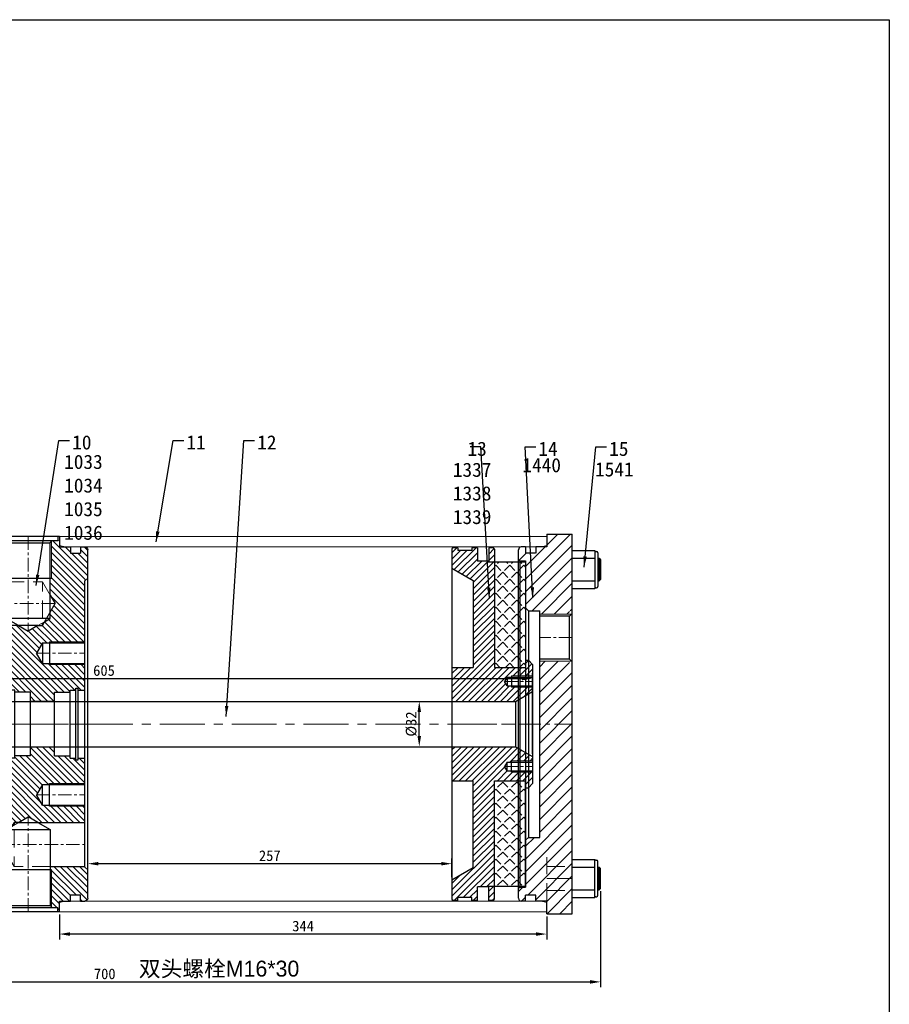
# Model space of a CAD drawing. Header units: millimetres. Extents: x 12686 to 16699, y 5703 to 8717.
# Tile 4 of 20: x 13837 to 14450, y 8022 to 8717. Entities that reach past the tile are written whole.
import ezdxf

# ---------------------------------------------------------------- set-up
doc = ezdxf.new("R2010")
doc.units = ezdxf.units.MM
doc.header["$MEASUREMENT"] = 0
doc.linetypes.add('CENTER', pattern=[50.8, 31.75, -6.35, 6.35, -6.35])
doc.linetypes.add('DASHED', pattern=[19.05, 12.7, -6.35])
doc.layers.get('Defpoints').update_dxf_attribs({"lineweight": 25})
for name, color, linetype, lineweight in [('图层1', 7, 'Continuous', 25), ('图层2', 3, 'CENTER', 13), ('图层3', 2, 'Continuous', 13), ('图层4', 1, 'Continuous', 30), ('图层5', 5, 'DASHED', 13), ('图层7', 4, 'Continuous', 15)]:
    doc.layers.add(name, color=color, linetype=linetype, lineweight=lineweight)
doc.dimstyles.new('ISO-25', dxfattribs={"dimtxt": 2.5, "dimasz": 2.5, "dimexe": 1.25, "dimexo": 0.625, "dimtad": 1, "dimtxsty": 'Standard', "dimcen": 2.5, "dimadec": 0, "dimazin": 0, "dimtfac": 1, "dimtmove": 0, "dimatfit": 3, "dimfxl": 1, "dimarcsym": 0})

# ---------------------------------------------------------------- blocks, each defined once
blk = doc.blocks.new('*D4568')
at = {"layer": 'Defpoints', "color": 0}
for p in [(14118.65, 8235.52), (14118.65, 8235.52), (14118.65, 8203.52)]:
    blk.add_point(p, dxfattribs=at)
at = {"layer": '图层3', "color": 0, "lineweight": -2}
for p, q in [((14120.53, 8235.52), (14122.4, 8235.52)), ((14118.65, 8211.02), (14118.65, 8228.02)), ((14120.53, 8203.52), (14122.4, 8203.52))]:
    blk.add_line(p, q, dxfattribs=at)
at = {"layer": '图层3', "color": 0}
for points in [[(14119.9, 8228.02), (14117.4, 8228.02), (14118.65, 8235.52)], [(14117.4, 8211.02), (14119.9, 8211.02), (14118.65, 8203.52)]]:
    blk.add_solid(points, dxfattribs=at)
at = {"layer": '图层3', "color": 0, "insert": (14113.03, 8219.52), "char_height": 7.5, "attachment_point": 5, "rotation": 90}
blk.add_mtext('%%C32', dxfattribs=at)
blk = doc.blocks.new('*D4570')
at = {"layer": 'Defpoints', "color": 0}
for p in [(13864.64, 8087.02), (14208.64, 8085.52), (13864.64, 8071.26)]:
    blk.add_point(p, dxfattribs=at)
at = {"layer": '图层3', "color": 0, "lineweight": -2}
for p, q in [((13864.64, 8085.14), (13864.64, 8067.51)), ((14208.64, 8083.64), (14208.64, 8067.51)), ((14201.14, 8071.26), (13872.14, 8071.26))]:
    blk.add_line(p, q, dxfattribs=at)
at = {"layer": '图层3', "color": 0}
for points in [[(13872.14, 8072.51), (13872.14, 8070.01), (13864.64, 8071.26)], [(14201.14, 8070.01), (14201.14, 8072.51), (14208.64, 8071.26)]]:
    blk.add_solid(points, dxfattribs=at)
at = {"layer": '图层3', "color": 0, "insert": (14036.64, 8076.89), "char_height": 7.5, "attachment_point": 5}
blk.add_mtext('344', dxfattribs=at)
blk = doc.blocks.new('*D4571')
at = {"layer": 'Defpoints', "color": 0}
for p in [(13884.64, 8120.93), (13884.64, 8116.52), (14141.64, 8109.52)]:
    blk.add_point(p, dxfattribs=at)
at = {"layer": '图层3', "color": 0, "lineweight": -2}
for p, q in [((13884.64, 8118.39), (13884.64, 8124.68)), ((14134.14, 8120.93), (13892.14, 8120.93)), ((14141.64, 8111.39), (14141.64, 8124.68))]:
    blk.add_line(p, q, dxfattribs=at)
at = {"layer": '图层3', "color": 0}
for points in [[(13892.14, 8122.18), (13892.14, 8119.68), (13884.64, 8120.93)], [(14134.14, 8119.68), (14134.14, 8122.18), (14141.64, 8120.93)]]:
    blk.add_solid(points, dxfattribs=at)
at = {"layer": '图层3', "color": 0, "insert": (14013.14, 8126.55), "char_height": 7.5, "attachment_point": 5}
blk.add_mtext('257', dxfattribs=at)
blk = doc.blocks.new('250-32气簧')
at = {"layer": '图层7'}
h = blk.add_hatch(dxfattribs=at)
h.set_pattern_fill('ANSI31', color=256)
h.set_pattern_definition([(45, (-17896.7008, 10328.862), (-2.24506403, 2.24506403), [])])
h.paths.add_polyline_path([(58.5, 103), (57.5, 103), (57.5, 100.5), (82, 100.5), (82, 101), (84, 103), (84, 123, 0.414214), (82, 125), (79, 125), (79, 120.65), (71.8, 120.65), (71.8, 125), (64, 125), (64, 132.5), (63, 132.5), (63, 129.5), (59, 129.5), (58.5, 129)])
h.paths.add_polyline_path([(25.5, 103), (25.5, 129), (25, 129.5), (21, 129.5), (21, 132.5), (20, 132.5), (20, 125), (12.2, 125), (12.2, 120.65), (5, 120.65), (5, 125), (2, 125, 0.414214), (0, 123), (0, 103), (2, 101), (2, 58), (27, 58), (27, 57.25), (32, 57.25), (36.19, 50), (32, 42.75), (27, 42.75), (27, 42), (2, 42), (2, 24), (6.8, 24), (6.8, 25.25), (8.5, 25.25), (8.5, 24), (12.5, 24), (12.5, 22.5), (23.5, 22.5), (23.5, 16.2), (40.5, 16.2), (40.5, 22.5), (51.5, 22.5), (51.5, 24), (55.5, 24), (55.5, 25.25), (57.2, 25.25), (57.2, 24), (62, 24), (62, 50), (80.5, 50), (82, 51.5), (82, 69.5), (48.84, 69.5), (42, 65.55), (35.16, 69.5), (32, 69.5), (30.42, 72.24), (26.5, 74.5), (26.5, 79.03), (23.05, 85), (26.5, 90.97), (26.5, 103)])
h.paths.add_polyline_path([(58.5, -103), (58.5, -129), (59, -129.5), (63, -129.5), (63, -132.5), (64, -132.5), (64, -125), (71.8, -125), (71.8, -120.65), (79, -120.65), (79, -125), (82, -125, 0.414214), (84, -123), (84, -103), (82, -101), (82, -51.5), (80.5, -50), (62, -50), (62, -24), (57.2, -24), (57.2, -25.25), (55.5, -25.25), (55.5, -24), (51.5, -24), (51.5, -22.5), (40.5, -22.5), (40.5, -16.2), (23.5, -16.2), (23.5, -22.5), (12.5, -22.5), (12.5, -24), (8.5, -24), (8.5, -25.25), (6.8, -25.25), (6.8, -24), (2, -24), (2, -42), (27, -42), (27, -42.75), (32, -42.75), (36.19, -50), (32, -57.25), (27, -57.25), (27, -58), (2, -58), (2, -69.5), (35.16, -69.5), (42, -65.55), (48.84, -69.5), (52, -69.5), (53.58, -72.24), (57.5, -74.5), (57.5, -79.03), (60.95, -85), (57.5, -90.97), (57.5, -103)])
h.paths.add_polyline_path([(21, -132.5), (21, -129.5), (25, -129.5), (25.5, -129), (25.5, -103), (26.5, -103), (26.5, -100.5), (2, -100.5), (2, -101), (0, -103), (0, -123, 0.414214), (2, -125), (5, -125), (5, -120.65), (12.2, -120.65), (12.2, -125), (20, -125), (20, -132.5)])
h.paths.add_polyline_path([(40.75, 53.05), (45.25, 53.05), (45.25, 49.67), (40.75, 49.67)], flags=24)
h.paths.add_polyline_path([(40.75, 56.05), (47.88, 56.05), (47.88, 52.3), (40.75, 52.3)], flags=24)
h.paths.add_polyline_path([(32.25, 55.67), (41, 55.67), (41, 49.42), (32.25, 49.42)], flags=24)
h.paths.add_polyline_path([(52.58, 71.34), (63.42, 71.34), (63.42, 61.34), (52.58, 61.34)], flags=24)
h.paths.add_polyline_path([(1.71, 99.44), (1.71, 107.56), (9.21, 107.56), (9.21, 99.44)], flags=24)
h.paths.add_polyline_path([(29.5, 34.33), (34, 34.33), (34, 30.95), (29.5, 30.95)], flags=24)
h.paths.add_polyline_path([(29.5, 37.33), (36.62, 37.33), (36.62, 33.58), (29.5, 33.58)], flags=24)
h.paths.add_polyline_path([(24.12, 36.95), (29.75, 36.95), (29.75, 31.33), (24.12, 31.33)], flags=24)
h.paths.add_polyline_path([(36.75, 42.51), (41.25, 42.51), (41.25, 39.14), (36.75, 39.14)], flags=24)
h.paths.add_polyline_path([(36.75, 45.51), (43.88, 45.51), (43.88, 41.76), (36.75, 41.76)], flags=24)
h.paths.add_polyline_path([(32.62, 45.14), (37, 45.14), (37, 39.51), (32.62, 39.51)], flags=24)
h.paths.add_polyline_path([(6.5, -31.42), (19, -31.42), (19, -39.55), (6.5, -39.55)], flags=24)
h.paths.add_polyline_path([(45, -31.42), (57.5, -31.42), (57.5, -39.55), (45, -39.55)], flags=24)
h.paths.add_polyline_path([(10.44, -57.98), (18.56, -57.98), (18.56, -65.48), (10.44, -65.48)], flags=24)
at = {"layer": '图层1', "ltscale": 3}
for p, q in [((20, 132.5), (64, 132.5)), ((5, 125), (2, 125)), ((12.2, 120.65), (5, 120.65)), ((20, 125), (12.2, 125)), ((64, 125), (71.8, 125)), ((71.8, 120.65), (79, 120.65)), ((79, 125), (82, 125)), ((57.5, 100.5), (82, 100.5)), ((26.5, 74.5), (29.11, 74.5)), ((29.11, 74.5), (57.5, 74.5)), ((35.16, 69.5), (82, 69.5)), ((48.84, -69.5), (2, -69.5)), ((54.89, -74.5), (26.5, -74.5)), ((57.5, -74.5), (54.89, -74.5)), ((26.5, -100.5), (2, -100.5)), ((5, -125), (2, -125)), ((12.2, -120.65), (5, -120.65)), ((20, -125), (12.2, -125)), ((64, -125), (71.8, -125)), ((71.8, -120.65), (79, -120.65)), ((79, -125), (82, -125)), ((20, -132.5), (64, -132.5))]:
    blk.add_line(p, q, dxfattribs=at)
at = {"layer": '图层1'}
for p, q in [((20, 132.5), (20, 125)), ((21, 132.5), (21, 129.5)), ((63, 132.5), (63, 129.5)), ((64, 132.5), (64, 125)), ((26.5, 128), (25, 129.5)), ((26.5, 90.97), (26.5, 128)), ((57.5, 128), (59, 129.5)), ((57.5, 74.5), (57.5, 128)), ((0, -123), (0, 123)), ((5, 125), (5, 120.65)), ((12.2, 125), (12.2, 120.65)), ((71.8, 125), (71.8, 120.65)), ((79, 125), (79, 120.65)), ((84, -123), (84, 123)), ((2, 101), (0, 103)), ((2, -101), (2, 101)), ((58.5, 103), (25.5, 103)), ((82, 101), (84, 103)), ((82, 0), (82, 101)), ((26.5, 90.97), (23.05, 85)), ((26.5, 79.03), (26.5, 90.97)), ((26.5, 79.03), (23.05, 85)), ((26.5, 74.5), (26.5, 79.03)), ((30.42, 72.24), (26.5, 74.5)), ((32, 69.5), (30.42, 72.24)), ((32, 69.5), (32, 71.32)), ((48.84, 69.5), (57.5, 74.5)), ((35.16, 69.5), (32, 69.5)), ((35.16, 69.5), (42, 65.55)), ((48.84, 69.5), (42, 65.55)), ((32, 57.25), (2, 57.25)), ((27, 58), (27, 42)), ((32, 57.25), (32, 42.75)), ((32, 57.25), (36.19, 50)), ((32, 42.75), (36.19, 50)), ((62, -50), (62, 50)), ((80.5, 50), (80.5, -50)), ((32, 42.75), (2, 42.75)), ((6.8, 24), (2, 24)), ((6.8, -25.25), (6.8, 25.25)), ((8.5, 25.25), (6.8, 25.25)), ((8.5, -25.25), (8.5, 25.25)), ((12.5, 24), (8.5, 24)), ((12.5, -24), (12.5, 24)), ((23.5, 22.5), (12.5, 22.5)), ((23.5, -22.5), (23.5, 22.5)), ((40.5, 22.5), (51.5, 22.5)), ((40.5, -22.5), (40.5, 22.5)), ((51.5, -24), (51.5, 24)), ((51.5, 24), (55.5, 24)), ((55.5, -25.25), (55.5, 25.25)), ((55.5, 25.25), (57.2, 25.25)), ((57.2, -25.25), (57.2, 25.25)), ((57.2, 24), (62, 24)), ((40.5, 16.2), (23.5, 16.2)), ((82, -101), (82, 0)), ((40.5, -16.2), (23.5, -16.2)), ((6.8, -24), (2, -24)), ((8.5, -25.25), (6.8, -25.25)), ((12.5, -24), (8.5, -24)), ((23.5, -22.5), (12.5, -22.5)), ((40.5, -22.5), (51.5, -22.5)), ((51.5, -24), (55.5, -24)), ((55.5, -25.25), (57.2, -25.25)), ((57.2, -24), (62, -24)), ((32, -42.75), (2, -42.75)), ((27, -58), (27, -42)), ((32, -57.25), (32, -42.75)), ((32, -42.75), (36.19, -50)), ((32, -57.25), (36.19, -50)), ((32, -57.25), (2, -57.25)), ((35.16, -69.5), (26.5, -74.5)), ((35.16, -69.5), (42, -65.55)), ((48.84, -69.5), (42, -65.55)), ((48.84, -69.5), (52, -69.5)), ((52, -69.5), (53.58, -72.24)), ((52, -69.5), (52, -71.32)), ((26.5, -74.5), (26.5, -128)), ((53.58, -72.24), (57.5, -74.5)), ((57.5, -74.5), (57.5, -79.03)), ((57.5, -79.03), (60.95, -85)), ((57.5, -79.03), (57.5, -90.97)), ((57.5, -90.97), (60.95, -85)), ((57.5, -90.97), (57.5, -128)), ((2, -101), (0, -103)), ((25.5, -103), (58.5, -103)), ((82, -101), (84, -103)), ((5, -125), (5, -120.65)), ((12.2, -125), (12.2, -120.65)), ((20, -132.5), (20, -125)), ((64, -132.5), (64, -125)), ((71.8, -125), (71.8, -120.65)), ((79, -125), (79, -120.65)), ((21, -132.5), (21, -129.5)), ((26.5, -128), (25, -129.5)), ((57.5, -128), (59, -129.5)), ((63, -132.5), (63, -129.5))]:
    blk.add_line(p, q, dxfattribs=at)
at = {"layer": '图层1', "ltscale": 0.3}
for p, q in [((63, 129.5), (21, 129.5)), ((57.5, 128), (26.5, 128)), ((80.5, 50), (62, 50)), ((82, 51.5), (80.5, 50)), ((80.5, -50), (62, -50)), ((82, -51.5), (80.5, -50)), ((63, -129.5), (21, -129.5)), ((57.5, -128), (26.5, -128))]:
    blk.add_line(p, q, dxfattribs=at)
at = {"layer": '图层1'}
for centre, start, end in [((2, 123), 90, 180), ((82, 123), 0, 90), ((2, -123), 180, 270), ((82, -123), 270, 0)]:
    blk.add_arc(centre, 2, start, end, dxfattribs=at)
at = {"layer": '图层2', "ltscale": 0.3}
for p, q in [((42, 132.5), (42, 65.55)), ((23.05, 85), (82, 85)), ((36.19, 50), (2, 50)), ((84, 0), (0, 0)), ((36.19, -50), (2, -50)), ((42, -132.5), (42, -65.55)), ((60.95, -85), (0, -85))]:
    blk.add_line(p, q, dxfattribs=at)
at = {"layer": '图层5'}
for p, q in [((26.5, 90.97), (32, 100.5)), ((32, 74.5), (32, 100.5)), ((57.5, 100.5), (32, 100.5)), ((26.5, 79.03), (30.42, 72.24)), ((30.42, 72.24), (35.16, 69.5)), ((53.58, -72.24), (48.84, -69.5)), ((52, -74.5), (52, -100.5)), ((57.5, -79.03), (53.58, -72.24)), ((57.5, -90.97), (52, -100.5)), ((26.5, -100.5), (52, -100.5))]:
    blk.add_line(p, q, dxfattribs=at)
at = {"layer": '图层7'}
for p, q in [((25.5, 103), (25.5, 129)), ((58.5, 103), (58.5, 129)), ((27, 58), (2, 58)), ((27, 42), (2, 42)), ((27, -42), (2, -42)), ((27, -58), (2, -58)), ((25.5, -103), (25.5, -129)), ((58.5, -103), (58.5, -129))]:
    blk.add_line(p, q, dxfattribs=at)
blk = doc.blocks.new('MPS250后法兰b')
at = {"layer": '图层7'}
h = blk.add_hatch(dxfattribs=at)
h.set_pattern_fill('ANSI31', color=256, scale=2)
h.set_pattern_definition([(45, (-22174.381, 10317.4284), (-4.490128, 4.490128), [])])
h.paths.add_polyline_path([(12.2, 125), (12.2, 120.7), (5, 120.7), (5, 125), (2, 125, 0.414214), (0, 123), (0, 116.2), (1, 115.2), (5, 115.2), (5, 82), (7, 80), (15, 80), (15, 77.6), (35.5, 77.6), (36, 78.1), (36, 80), (38, 80), (38, 134), (20, 134), (20, 125)])
h.paths.add_polyline_path([(36, 43.9), (35.5, 44.4), (15, 44.4), (15, 0), (38, 0), (38, 42), (36, 42)])
h.paths.add_polyline_path([(38, -100.5), (38, 0), (15, 0), (15, -80), (7, -80), (5, -82), (5, -115.2), (1, -115.2), (0, -116.2), (0, -123, 0.414214), (2, -125), (5, -125), (5, -120.7), (12.2, -120.7), (12.2, -125), (20, -125), (20, -117.5), (20, -109), (20, -100.5)])
h.paths.add_polyline_path([(20, -117.5), (20, -125), (20, -134), (38, -134), (38, -117.5)])
h.paths.add_polyline_path([(20, -117.5), (38, -117.5), (38, -109), (20, -109)])
h.paths.add_polyline_path([(20, -100.5), (20, -109), (38, -109), (38, -100.5)])
h.paths.add_polyline_path([(5.83, 97.09), (14.17, 97.09), (14.17, 87.09), (5.83, 87.09)], flags=24)
at = {"layer": '图层1', "ltscale": 3}
for p, q in [((20, 134), (38, 134)), ((5, 125), (2, 125)), ((12.1, 120.7), (5, 120.7)), ((20, 125), (12.2, 125)), ((7, 80), (15, 80)), ((36, 76.1), (38, 78.1)), ((36, 45.9), (36, 76.1)), ((36, 45.9), (38, 43.9)), ((7, -80), (15, -80)), ((5, -125), (2, -125)), ((12.2, -120.7), (5, -120.7)), ((20, -125), (12.2, -125)), ((20, -134), (38, -134))]:
    blk.add_line(p, q, dxfattribs=at)
at = {"layer": '图层1'}
for p, q in [((20, 134), (20, 125)), ((38, -134), (38, 134)), ((0, -123), (0, 123)), ((5, 125), (5, 120.7)), ((12.2, 125), (12.2, 120.7)), ((1, 115.2), (0, 116.2)), ((1, 115.2), (5, 115.2)), ((1, 115.2), (1, -115.2)), ((5, 115.2), (5, -115.2)), ((7, 80), (5, 82)), ((7, 80), (7, -80)), ((15, -80), (15, 80)), ((36, 76.1), (15, 76.1)), ((36, 45.9), (15, 45.9)), ((7, -80), (5, -82)), ((0, -116.2), (1, -115.2)), ((1, -115.2), (5, -115.2)), ((5, -125), (5, -120.7)), ((12.2, -125), (12.2, -120.7)), ((20, -134), (20, -125))]:
    blk.add_line(p, q, dxfattribs=at)
blk.add_arc((2, 123), 2, 90, 180, dxfattribs=at)
at = {"layer": '图层1', "ltscale": 3}
blk.add_arc((2, -123), 2, 180, 270, dxfattribs=at)
at = {"layer": '图层2', "ltscale": 0.3}
blk.add_line((38, 61), (15, 61), dxfattribs=at)
at = {"layer": '图层2', "ltscale": 0.5}
blk.add_line((0, 0), (38, 0), dxfattribs=at)
at = {"layer": '图层2'}
blk.add_line((20, -109), (38, -109), dxfattribs=at)
at = {"layer": '图层5'}
for p, q in [((20, -125), (20, -94.09)), ((20, -100.5), (38, -100.5)), ((20, -117.5), (38, -117.5))]:
    blk.add_line(p, q, dxfattribs=at)
at = {"layer": '图层7'}
for p, q in [((37.5, 77.6), (15, 77.6)), ((37.5, 44.4), (15, 44.4))]:
    blk.add_line(p, q, dxfattribs=at)
blk = doc.blocks.new('*D4575')
at = {"layer": 'Defpoints', "color": 0}
for p in [(14198.64, 8251.62), (13593.64, 8233.18), (14198.64, 8196.59)]:
    blk.add_point(p, dxfattribs=at)
at = {"layer": '图层3', "color": 0, "lineweight": -2}
for p, q in [((13593.64, 8235.05), (13593.64, 8255.37)), ((13601.14, 8251.62), (14191.14, 8251.62)), ((14198.64, 8198.46), (14198.64, 8255.37))]:
    blk.add_line(p, q, dxfattribs=at)
at = {"layer": '图层3', "color": 0}
for points in [[(13601.14, 8252.87), (13601.14, 8250.37), (13593.64, 8251.62)], [(14191.14, 8250.37), (14191.14, 8252.87), (14198.64, 8251.62)]]:
    blk.add_solid(points, dxfattribs=at)
at = {"layer": '图层3', "color": 0, "insert": (13896.14, 8257.25), "char_height": 7.5, "attachment_point": 5}
blk.add_mtext('605', dxfattribs=at)
blk = doc.blocks.new('25032小活塞')
at = {"layer": '图层7'}
h = blk.add_hatch(dxfattribs=at)
h.set_pattern_fill('ANSI31', color=256)
h.set_pattern_definition([(45, (0, 0), (-2.24506403, 2.24506403), [])])
h.paths.add_polyline_path([(17064.18, -4513.78), (17049.18, -4513.78), (17049.18, -4512.88), (17046.18, -4512.88), (17044.39, -4509.78), (17046.18, -4506.68), (17049.18, -4506.68), (17049.18, -4505.78), (17064.18, -4505.78), (17064.18, -4497.78), (17061.18, -4494.78), (17059.18, -4494.78), (17059.18, -4499.78), (17037.18, -4499.78), (17037.18, -4416.28, 0.414214), (17036.18, -4415.28), (17033.18, -4415.28), (17033.18, -4424.78), (17025.18, -4424.78), (17025.18, -4415.28), (17021.18, -4415.28), (17021.18, -4417.28), (17011.48, -4417.28), (17011.48, -4415.28), (17008.18, -4415.28, 0.414214), (17007.18, -4416.28), (17007.18, -4429.78), (17022.18, -4438.44), (17022.18, -4499.78), (17007.18, -4499.78), (17007.18, -4523.78), (17052.18, -4523.78), (17064.18, -4516.85)])
h.paths.add_polyline_path([(17064.18, -4562.71), (17052.18, -4555.78), (17007.18, -4555.78), (17007.18, -4579.78), (17022.18, -4579.78), (17022.18, -4641.12), (17007.18, -4649.78), (17007.18, -4663.28, 0.414214), (17008.18, -4664.28), (17011.48, -4664.28), (17011.48, -4662.28), (17021.18, -4662.28), (17021.18, -4664.28), (17025.18, -4664.28), (17025.18, -4654.78), (17033.18, -4654.78), (17033.18, -4664.28), (17036.18, -4664.28, 0.414214), (17037.18, -4663.28), (17037.18, -4579.78), (17059.18, -4579.78), (17059.18, -4584.78), (17061.18, -4584.78), (17064.18, -4581.78), (17064.18, -4573.78), (17049.18, -4573.78), (17049.18, -4572.88), (17046.18, -4572.88), (17044.39, -4569.78), (17046.18, -4566.68), (17049.18, -4566.68), (17049.18, -4565.78), (17064.18, -4565.78)])
at = {"layer": '图层1'}
for p, q in [((17007.18, -4416.28), (17007.18, -4539.78)), ((17011.48, -4415.28), (17008.18, -4415.28)), ((17011.48, -4415.28), (17011.48, -4417.28)), ((17021.18, -4417.28), (17011.48, -4417.28)), ((17021.18, -4415.28), (17021.18, -4417.28)), ((17025.18, -4415.28), (17021.18, -4415.28)), ((17025.18, -4415.28), (17025.18, -4424.78)), ((17033.18, -4415.28), (17033.18, -4424.78)), ((17037.18, -4416.28), (17037.18, -4499.78)), ((17033.18, -4424.78), (17025.18, -4424.78)), ((17007.18, -4429.78), (17022.18, -4438.44)), ((17022.18, -4438.44), (17022.18, -4499.78)), ((17059.18, -4494.78), (17059.18, -4499.78)), ((17061.18, -4494.78), (17064.18, -4497.78)), ((17064.18, -4497.78), (17064.18, -4581.78)), ((17046.18, -4506.68), (17044.39, -4509.78)), ((17046.18, -4512.88), (17044.39, -4509.78)), ((17046.18, -4506.68), (17064.18, -4506.68)), ((17046.18, -4506.68), (17046.18, -4512.88)), ((17049.18, -4505.78), (17049.18, -4513.78)), ((17046.18, -4512.88), (17064.18, -4512.88)), ((17052.18, -4523.78), (17064.18, -4516.85)), ((17052.18, -4523.78), (17052.18, -4555.78)), ((17007.18, -4539.78), (17007.18, -4663.28)), ((17052.18, -4555.78), (17064.18, -4562.71)), ((17049.18, -4573.78), (17049.18, -4565.78)), ((17046.18, -4566.68), (17044.39, -4569.78)), ((17046.18, -4572.88), (17044.39, -4569.78)), ((17046.18, -4566.68), (17064.18, -4566.68)), ((17046.18, -4572.88), (17046.18, -4566.68)), ((17046.18, -4572.88), (17064.18, -4572.88)), ((17022.18, -4641.12), (17022.18, -4579.78)), ((17037.18, -4663.28), (17037.18, -4579.78)), ((17059.18, -4584.78), (17059.18, -4579.78)), ((17061.18, -4584.78), (17064.18, -4581.78)), ((17007.18, -4649.78), (17022.18, -4641.12)), ((17025.18, -4664.28), (17025.18, -4654.78)), ((17033.18, -4654.78), (17025.18, -4654.78)), ((17033.18, -4664.28), (17033.18, -4654.78)), ((17011.48, -4664.28), (17011.48, -4662.28)), ((17021.18, -4662.28), (17011.48, -4662.28)), ((17021.18, -4664.28), (17021.18, -4662.28)), ((17011.48, -4664.28), (17008.18, -4664.28)), ((17025.18, -4664.28), (17021.18, -4664.28))]:
    blk.add_line(p, q, dxfattribs=at)
at = {"layer": '图层1', "ltscale": 3}
for p, q in [((17036.18, -4415.28), (17033.18, -4415.28)), ((17059.18, -4494.78), (17061.18, -4494.78)), ((17007.18, -4499.78), (17022.18, -4499.78)), ((17037.18, -4499.78), (17059.18, -4499.78)), ((17007.18, -4523.78), (17052.18, -4523.78)), ((17007.18, -4555.78), (17052.18, -4555.78)), ((17007.18, -4579.78), (17022.18, -4579.78)), ((17037.18, -4579.78), (17059.18, -4579.78)), ((17059.18, -4584.78), (17061.18, -4584.78)), ((17036.18, -4664.28), (17033.18, -4664.28))]:
    blk.add_line(p, q, dxfattribs=at)
at = {"layer": '图层1'}
for centre, start, end in [((17008.18, -4416.28), 90, 180), ((17036.18, -4416.28), 0, 90), ((17008.18, -4663.28), 180, 270), ((17036.18, -4663.28), 270, 0)]:
    blk.add_arc(centre, 1, start, end, dxfattribs=at)
at = {"layer": '图层2', "ltscale": 0.3}
for p, q in [((17044.39, -4509.78), (17064.18, -4509.78)), ((17044.39, -4569.78), (17064.18, -4569.78))]:
    blk.add_line(p, q, dxfattribs=at)
at = {"layer": '图层2'}
blk.add_line((17007.18, -4539.78), (17064.18, -4539.78), dxfattribs=at)
at = {"layer": '图层7'}
for p, q in [((17049.18, -4505.78), (17064.18, -4505.78)), ((17049.18, -4513.78), (17064.18, -4513.78)), ((17049.18, -4565.78), (17064.18, -4565.78)), ((17049.18, -4573.78), (17064.18, -4573.78))]:
    blk.add_line(p, q, dxfattribs=at)
blk = doc.blocks.new('*D4576')
at = {"layer": 'Defpoints', "color": 0}
for p in [(14246.64, 8103.52), (13546.64, 8085.52), (14246.64, 8037.5)]:
    blk.add_point(p, dxfattribs=at)
at = {"layer": '图层3', "color": 0, "lineweight": -2}
for p, q in [((14246.64, 8101.64), (14246.64, 8033.75)), ((13546.64, 8083.64), (13546.64, 8033.75)), ((13554.14, 8037.5), (14239.14, 8037.5))]:
    blk.add_line(p, q, dxfattribs=at)
at = {"layer": '图层3', "color": 0}
for points in [[(13554.14, 8038.75), (13554.14, 8036.25), (13546.64, 8037.5)], [(14239.14, 8036.25), (14239.14, 8038.75), (14246.64, 8037.5)]]:
    blk.add_solid(points, dxfattribs=at)
at = {"layer": '图层3', "color": 0, "insert": (13896.64, 8043.13), "char_height": 7.5, "attachment_point": 5}
blk.add_mtext('700', dxfattribs=at)

msp = doc.modelspace()

# ---------------------------------------------------------------- hatches: boundary and pattern name
at = {"layer": '图层7'}
h = msp.add_hatch(dxfattribs=at)
h.set_pattern_fill('ANGLE', color=256, angle=315, style=0)
h.set_pattern_definition([(225, (16276.6656, 8074.7295), (4.93914, -4.93914), [5.08, -1.905]), (315, (16276.6656, 8074.7295), (4.93914, 4.93914), [5.08, -1.905])])
h.paths.add_polyline_path([(14193.641, 8105.016), (14171.641, 8105.016), (14171.641, 8179.516), (14193.641, 8179.516), (14193.641, 8174.516)])
h.paths.add_polyline_path([(14193.641, 8259.516), (14171.641, 8259.516), (14171.641, 8334.016), (14193.641, 8334.016), (14193.641, 8301.516)])

# ---------------------------------------------------------------- linework, layer by layer
at = {"layer": '图层1'}
for p, q in [((14226.641, 8341.916), (14242.641, 8341.916)), ((14242.641, 8341.916), (14242.641, 8315.116)), ((14243.141, 8341.416), (14243.641, 8341.416)), ((14193.641, 8334.016), (14193.641, 8259.516)), ((14226.641, 8336.516), (14242.641, 8336.516)), ((14244.641, 8340.416), (14244.641, 8316.616)), ((14244.641, 8336.516), (14245.641, 8336.516)), ((14245.641, 8336.516), (14245.641, 8320.516)), ((14245.641, 8336.516), (14246.641, 8335.516)), ((14246.641, 8335.516), (14246.641, 8321.516)), ((14226.641, 8320.516), (14242.641, 8320.516)), ((14244.641, 8320.516), (14245.641, 8320.516)), ((14246.641, 8321.516), (14245.641, 8320.516)), ((14226.641, 8315.116), (14242.641, 8315.116)), ((14243.141, 8315.616), (14243.641, 8315.616)), ((14193.641, 8105.016), (14193.641, 8174.516)), ((14226.641, 8123.916), (14242.641, 8123.916)), ((14226.641, 8118.516), (14242.641, 8118.516)), ((14242.641, 8097.116), (14242.641, 8123.916)), ((14243.141, 8123.416), (14243.641, 8123.416)), ((14244.641, 8098.616), (14244.641, 8122.416)), ((14244.641, 8118.516), (14245.641, 8118.516)), ((14245.641, 8102.516), (14245.641, 8118.516)), ((14246.641, 8117.516), (14245.641, 8118.516)), ((14246.641, 8103.516), (14246.641, 8117.516)), ((14226.641, 8102.516), (14242.641, 8102.516)), ((14243.141, 8097.616), (14243.641, 8097.616)), ((14244.641, 8102.516), (14245.641, 8102.516)), ((14245.641, 8102.516), (14246.641, 8103.516)), ((14226.641, 8097.116), (14242.641, 8097.116))]:
    msp.add_line(p, q, dxfattribs=at)
at = {"layer": '图层1', "ltscale": 3}
for p, q in [((14166.641, 8334.016), (14193.641, 8334.016)), ((13596.641, 8235.516), (14141.641, 8235.516)), ((13596.641, 8203.516), (14141.641, 8203.516)), ((14166.641, 8105.016), (14193.641, 8105.016))]:
    msp.add_line(p, q, dxfattribs=at)
at = {"layer": '图层1'}
for centre, radius, start, end in [((14243.141, 8341.916), 0.5, 180, 270), ((14243.641, 8340.416), 1, 0, 90), ((14243.141, 8315.116), 0.5, 90, 180), ((14243.641, 8316.616), 1, 270, 0), ((14243.141, 8123.916), 0.5, 180, 270), ((14243.641, 8122.416), 1, 0, 90), ((14243.141, 8097.116), 0.5, 90, 180), ((14243.641, 8098.616), 1, 270, 0)]:
    msp.add_arc(centre, radius, start, end, dxfattribs=at)
at = {"layer": '图层2'}
msp.add_line((12868.641, 8219.516), (14187.641, 8219.516), dxfattribs=at)
at = {"layer": '图层4'}
for p, q in [((12686.383, 8716.716), (14450.383, 8716.716)), ((14450.383, 8716.716), (14450.383, 7519.716))]:
    msp.add_line(p, q, dxfattribs=at)
at = {"layer": '图层7'}
for p, q in [((14208.641, 8352.016), (13864.641, 8352.016)), ((13864.641, 8345.588), (13864.641, 8352.016)), ((14208.641, 8345.588), (14208.641, 8352.016)), ((13868.641, 8344.516), (13864.641, 8345.588)), ((14204.741, 8344.516), (13868.641, 8344.516)), ((14204.641, 8344.516), (14208.641, 8345.588)), ((14246.641, 8335.516), (14244.641, 8335.516)), ((14246.641, 8321.516), (14244.641, 8321.516)), ((14246.641, 8117.516), (14244.641, 8117.516)), ((14246.641, 8103.516), (14244.641, 8103.516)), ((13868.641, 8094.516), (13864.641, 8093.445)), ((13864.641, 8093.445), (13864.641, 8087.016)), ((14204.641, 8094.516), (13868.641, 8094.516)), ((14204.641, 8094.516), (14208.641, 8093.445)), ((14208.641, 8093.445), (14208.641, 8087.016)), ((14208.641, 8087.016), (13864.641, 8087.016))]:
    msp.add_line(p, q, dxfattribs=at)

# ---------------------------------------------------------------- block references
at = {"layer": '图层1'}
msp.add_blockref('MPS250后法兰b', (14188.641, 8219.516), dxfattribs=at)
at = {"layer": '图层7', "xscale": -1}
msp.add_blockref('250-32气簧', (13884.641, 8219.516), dxfattribs=at)
at = {"layer": '图层7'}
msp.add_blockref('25032小活塞', (-2865.537, 12759.295), dxfattribs=at)

# ---------------------------------------------------------------- texts
at = {"layer": '图层3', "attachment_point": 1}
for s, insert, char_height in [('10', (13873.694, 8423.328), 10), ('11', (13954.258, 8423.328), 10), ('12', (14004.258, 8423.328), 10), ('13', (14152.694, 8418.828), 10), ('14', (14202.694, 8418.828), 10), ('15', (14252.694, 8418.828), 10), ('{\\f隶书|b0|i0|c134|p49;\\C2;双头螺栓M16*30}', (13920.731, 8052.477), 11.25)]:
    msp.add_mtext(s, dxfattribs=dict(at, insert=insert, char_height=char_height))
at = {"layer": '图层3', "char_height": 10, "width": 54.65482, "attachment_point": 1}
for s, insert in [('1033\\P1034\\P1035\\P1036', (13867.998, 8409.594)), ('1337\\P1338\\P1339', (14142.337, 8404.01)), ('1440', (14191.445, 8407.263)), ('1541', (14242.707, 8404.281))]:
    msp.add_mtext(s, dxfattribs=dict(at, insert=insert))

# ---------------------------------------------------------------- dimensions: what is measured, and where the dimension line sits
at = {"layer": '图层3'}
dim = msp.add_linear_dim(base=(14198.641, 8251.622), p1=(13593.641, 8233.178), p2=(14198.641, 8196.588), dimstyle='ISO-25', override={"dimscale": 3, "dimtxsty": 'Standard'}, dxfattribs=at)
dim.commit()
dim.dimension.update_dxf_attribs({"geometry": '*D4575', "text_midpoint": (13896.141, 8251.622), "dimtype": 160})
for base, p1, p2, angle, override, picture, middle in [((14118.651, 8235.516), (14118.651, 8203.516), (14118.651, 8235.516), 90, {"dimscale": 3, "dimpost": '%%C<>'}, '*D4568', (14113.026, 8219.516)), ((13884.641, 8120.926), (14141.641, 8109.516), (13884.641, 8116.516), 180, {"dimscale": 3}, '*D4571', (14013.141, 8126.551)), ((13864.641, 8071.263), (14208.641, 8085.516), (13864.641, 8087.016), 180, {"dimscale": 3}, '*D4570', (14036.641, 8076.888))]:
    dim = msp.add_linear_dim(base=base, p1=p1, p2=p2, angle=angle, dimstyle='ISO-25', override=override, dxfattribs=at)
    dim.commit()
    dim.dimension.update_dxf_attribs({"geometry": picture, "text_midpoint": middle})
dim = msp.add_linear_dim(base=(14246.641, 8037.501), p1=(13546.641, 8085.516), p2=(14246.641, 8103.516), dimstyle='ISO-25', override={"dimscale": 3, "dimtxsty": 'Standard'}, dxfattribs=at)
dim.commit()
dim.dimension.update_dxf_attribs({"geometry": '*D4576', "text_midpoint": (13896.641, 8043.126)})

# ---------------------------------------------------------------- leaders
at = {"layer": '图层3', "annotation_type": 0, "has_hookline": 1}
for points, hookline_direction, text_width in [([(13848.148, 8317.386), (13864.319, 8419.578), (13871.819, 8419.578)], 0, 11.667), ([(13932.923, 8348.06), (13944.883, 8419.578), (13952.383, 8419.578)], 0, 10), ([(13982.264, 8224.801), (13994.883, 8419.578), (14002.383, 8419.578)], 0, 13.333), ([(14168.129, 8308.191), (14162.069, 8415.078), (14154.569, 8415.078)], 1, 13.333), ([(14198.83, 8308.595), (14193.319, 8415.078), (14200.819, 8415.078)], 0, 13.333), ([(14234.984, 8330.356), (14243.319, 8415.078), (14250.819, 8415.078)], 0, 13.333)]:
    msp.add_leader(points, dimstyle='ISO-25', override={"dimscale": 3, "dimgap": 0.625, "dimtad": 0}, dxfattribs=dict(at, hookline_direction=hookline_direction, text_width=text_width))

doc.saveas('drawing.dxf')
